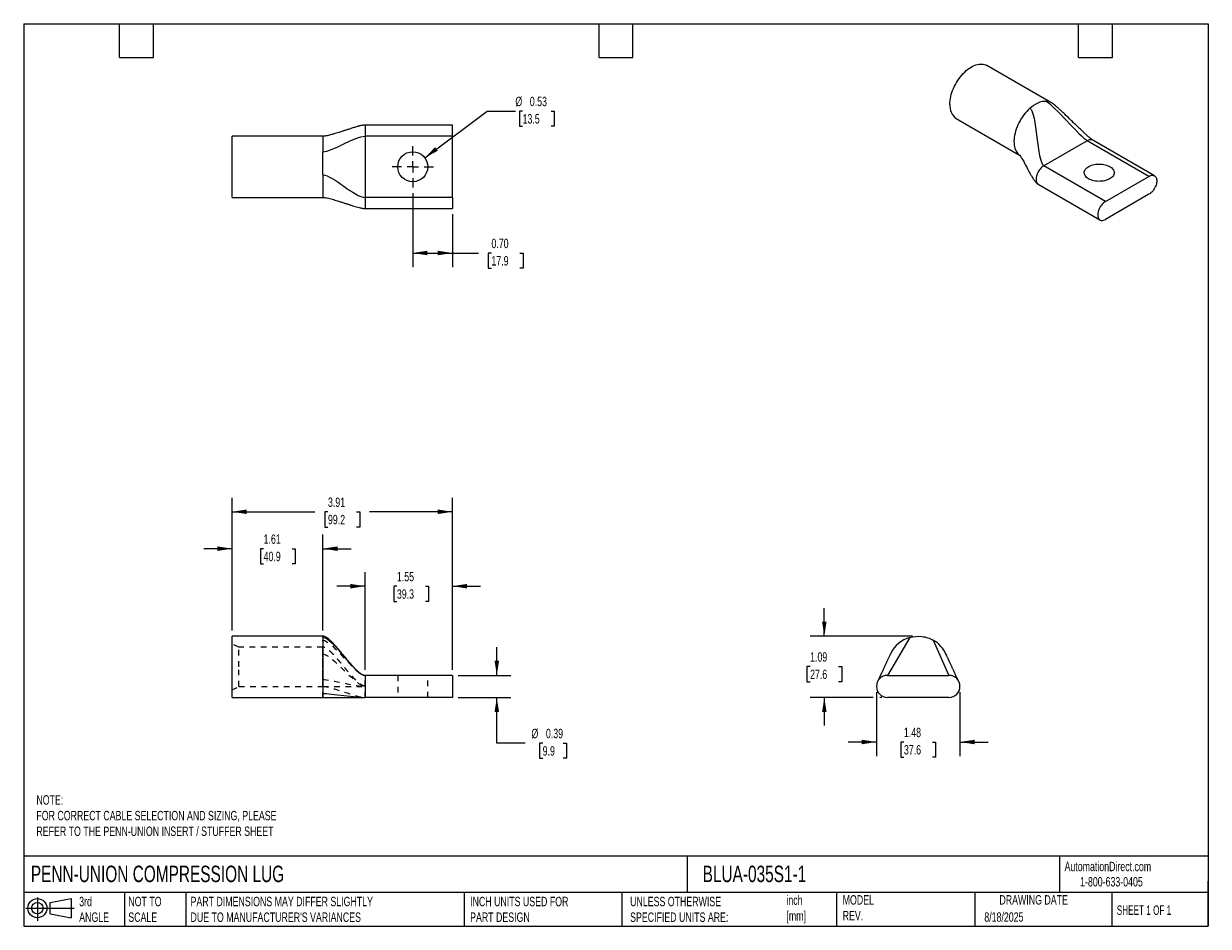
# Model space of a CAD drawing. Header units: inches. Extents: x 0.5 to 21.5, y 0.5 to 16.5.
import ezdxf

# ---------------------------------------------------------------- set-up
doc = ezdxf.new("R2010")
doc.units = ezdxf.units.IN
doc.header["$LTSCALE"] = 2
doc.header["$MEASUREMENT"] = 0
for name, pattern in [('SLD-Center', [0.75, 0.6, -0.05, 0.05, -0.05]), ('SLD-Dashed', [0.075, 0.05, -0.025]), ('SLD-Solid', [0])]:
    doc.linetypes.add(name, pattern=pattern)
for name, color, linetype in [('CENTER', 40, 'SLD-Center'), ('HIDDEN', 102, 'SLD-Dashed'), ('SLD-DEFPOINTS', 7, 'Continuous')]:
    doc.layers.add(name, color=color, linetype=linetype)
doc.layers.add('DIMENSIONS', color=140, linetype='SLD-Solid', lineweight=25)
doc.layers.add('TEXT', color=140, linetype='SLD-Solid', lineweight=25)
doc.styles.add('SLDTEXTSTYLE0', font='TXT', dxfattribs={"width": 0.7})
doc.styles.add('SLDTEXTSTYLE1', font='TXT', dxfattribs={"width": 0.65})
doc.dimstyles.new('SLDDIMSTYLE0', dxfattribs={"dimtxt": 0.169922, "dimasz": 0.26, "dimexe": 0, "dimexo": 0.0625, "dimgap": 0.04248, "dimtad": 0, "dimtih": 1, "dimtoh": 1, "dimrnd": 1e-09, "dimzin": 12, "dimdsep": 46, "dimtxsty": 'SLDTEXTSTYLE0', "dimsah": 1, "dimcen": 0.09, "dimadec": 0, "dimazin": 3, "dimtfac": 1, "dimtmove": 0, "dimatfit": 0, "dimfxl": 0, "dimfrac": 2, "dimtolj": 1, "dimtzin": 12, "dimarcsym": 0})
doc.dimstyles.new('SLDDIMSTYLE1', dxfattribs={"dimtxt": 0.169922, "dimasz": 0.26, "dimexe": 0, "dimexo": 0.0625, "dimgap": 0.04248, "dimtad": 0, "dimtih": 1, "dimtoh": 1, "dimrnd": 1e-09, "dimdsep": 46, "dimtxsty": 'SLDTEXTSTYLE0', "dimsah": 1, "dimcen": 0.09, "dimadec": 0, "dimazin": 2, "dimtfac": 1, "dimtmove": 0, "dimatfit": 0, "dimfxl": 0, "dimfrac": 2, "dimtolj": 1, "dimtzin": 12, "dimarcsym": 0})
doc.dimstyles.new('SLDDIMSTYLE2', dxfattribs={"dimtxt": 0.169922, "dimasz": 0.26, "dimexe": 0, "dimexo": 0.0625, "dimgap": 0.04248, "dimtad": 0, "dimtih": 1, "dimtoh": 1, "dimrnd": 1e-09, "dimzin": 12, "dimdsep": 46, "dimtxsty": 'SLDTEXTSTYLE0', "dimsah": 1, "dimcen": 0.09, "dimadec": 0, "dimazin": 3, "dimtfac": 1, "dimtofl": 0, "dimtmove": 0, "dimatfit": 3, "dimfxl": 0, "dimfrac": 2, "dimtolj": 1, "dimtzin": 12, "dimarcsym": 0})
doc.dimstyles.new('SLDDIMSTYLE3', dxfattribs={"dimtxt": 0.169922, "dimasz": 0.26, "dimexe": 0, "dimexo": 0.0625, "dimgap": 0.04248, "dimtad": 0, "dimtih": 1, "dimtoh": 1, "dimrnd": 1e-09, "dimzin": 0, "dimdsep": 46, "dimtxsty": 'SLDTEXTSTYLE0', "dimsah": 1, "dimcen": 0.09, "dimadec": 0, "dimazin": 0, "dimtfac": 1, "dimtofl": 0, "dimtmove": 0, "dimatfit": 3, "dimfxl": 0, "dimfrac": 2, "dimtolj": 1, "dimtzin": 12, "dimarcsym": 0})
doc.dimstyles.new('SLDDIMSTYLE4', dxfattribs={"dimtxt": 0.169922, "dimasz": 0.26, "dimexe": 0, "dimexo": 0.0625, "dimgap": 0.04248, "dimtad": 0, "dimtih": 1, "dimtoh": 1, "dimrnd": 1e-09, "dimdsep": 46, "dimtxsty": 'SLDTEXTSTYLE0', "dimsah": 1, "dimcen": 0, "dimadec": 0, "dimazin": 2, "dimtfac": 1, "dimtofl": 0, "dimtmove": 0, "dimatfit": 3, "dimfxl": 0, "dimfrac": 2, "dimtolj": 1, "dimtzin": 12, "dimarcsym": 0})

# ---------------------------------------------------------------- blocks, each defined once
blk = doc.blocks.new('Block11')
at = {"color": 7, "linetype": 'SLD-Solid', "lineweight": 18}
for p, q in [((0, 0.227), (0.856, 0.227)), ((0.204, 0.418), (0.204, 0)), ((0.431, 0.328), (0.801, 0.396)), ((0.431, 0.126), (0.431, 0.328)), ((0.801, 0.396), (0.801, 0.058)), ((0.431, 0.126), (0.801, 0.058))]:
    blk.add_line(p, q, dxfattribs=at)
for radius in [0.169, 0.101]:
    blk.add_circle((0.204, 0.227), radius, dxfattribs=at)
blk = doc.blocks.new('Block12')
at = {"layer": 'SLD-DEFPOINTS'}
blk.add_blockref('Block11', (0, 0), dxfattribs=at)
blk = doc.blocks.new('_D')
at = {"layer": 'DIMENSIONS'}
for p, q in [((6.553, 5.047), (6.553, 6.779)), ((8.1, 5.047), (8.1, 6.779)), ((6.553, 6.529), (6.053, 6.529)), ((7.116, 6.529), (7.059, 6.529)), ((7.059, 6.529), (7.059, 6.259)), ((7.621, 6.529), (7.678, 6.529)), ((7.678, 6.529), (7.678, 6.259)), ((8.1, 6.529), (8.6, 6.529)), ((7.059, 6.259), (7.116, 6.259)), ((7.678, 6.259), (7.621, 6.259))]:
    blk.add_line(p, q, dxfattribs=at)
for points in [[(6.553, 6.529), (6.293, 6.569), (6.293, 6.489)], [(8.1, 6.529), (8.36, 6.489), (8.36, 6.569)]]:
    blk.add_solid(points, dxfattribs=at)
at = {"layer": 'DIMENSIONS', "char_height": 0.1667, "attachment_point": 1, "style": 'SLDTEXTSTYLE0'}
for s, insert in [('1.55', (7.116, 6.782)), ('39.3', (7.116, 6.474))]:
    blk.add_mtext(s, dxfattribs=dict(at, insert=insert))
blk = doc.blocks.new('_D_1')
at = {"layer": 'DIMENSIONS'}
for p, q in [((4.194, 5.742), (4.194, 7.444)), ((5.803, 5.742), (5.803, 7.444)), ((4.194, 7.194), (3.694, 7.194)), ((4.753, 7.194), (4.696, 7.194)), ((4.696, 7.194), (4.696, 6.924)), ((5.258, 7.194), (5.315, 7.194)), ((5.315, 7.194), (5.315, 6.924)), ((5.803, 7.194), (6.303, 7.194)), ((4.696, 6.924), (4.753, 6.924)), ((5.315, 6.924), (5.258, 6.924))]:
    blk.add_line(p, q, dxfattribs=at)
for points in [[(4.194, 7.194), (3.934, 7.234), (3.934, 7.154)], [(5.803, 7.194), (6.063, 7.154), (6.063, 7.234)]]:
    blk.add_solid(points, dxfattribs=at)
at = {"layer": 'DIMENSIONS', "char_height": 0.1667, "attachment_point": 1, "style": 'SLDTEXTSTYLE0'}
for s, insert in [('1.61', (4.753, 7.447)), ('40.9', (4.753, 7.139))]:
    blk.add_mtext(s, dxfattribs=dict(at, insert=insert))
blk = doc.blocks.new('_D_2')
at = {"layer": 'DIMENSIONS'}
for p, q in [((8.887, 4.947), (8.887, 5.447)), ((8.2, 4.947), (9.137, 4.947)), ((8.2, 4.557), (9.137, 4.557)), ((8.887, 3.749), (8.887, 4.557)), ((9.387, 3.749), (8.887, 3.749)), ((9.7, 3.749), (9.643, 3.749)), ((9.643, 3.749), (9.643, 3.479)), ((10.064, 3.749), (10.121, 3.749)), ((10.121, 3.749), (10.121, 3.479)), ((9.643, 3.479), (9.7, 3.479)), ((10.121, 3.479), (10.064, 3.479))]:
    blk.add_line(p, q, dxfattribs=at)
for points in [[(8.887, 4.947), (8.927, 5.207), (8.847, 5.207)], [(8.887, 4.557), (8.847, 4.297), (8.927, 4.297)]]:
    blk.add_solid(points, dxfattribs=at)
at = {"layer": 'DIMENSIONS', "char_height": 0.1667, "attachment_point": 1, "style": 'SLDTEXTSTYLE0'}
for s, insert in [('%%c', (9.501, 4.001)), ('0.39', (9.758, 4.001)), ('9.9', (9.7, 3.693))]:
    blk.add_mtext(s, dxfattribs=dict(at, insert=insert))
blk = doc.blocks.new('_D_3')
at = {"layer": 'DIMENSIONS'}
for p, q in [((4.194, 5.742), (4.194, 8.098)), ((8.1, 5.047), (8.1, 8.098)), ((4.194, 7.848), (5.664, 7.848)), ((5.894, 7.848), (5.837, 7.848)), ((5.837, 7.848), (5.837, 7.578)), ((6.399, 7.848), (6.456, 7.848)), ((6.456, 7.848), (6.456, 7.578)), ((8.1, 7.848), (6.63, 7.848)), ((5.837, 7.578), (5.894, 7.578)), ((6.456, 7.578), (6.399, 7.578))]:
    blk.add_line(p, q, dxfattribs=at)
for points in [[(4.194, 7.848), (4.454, 7.808), (4.454, 7.888)], [(8.1, 7.848), (7.84, 7.888), (7.84, 7.808)]]:
    blk.add_solid(points, dxfattribs=at)
at = {"layer": 'DIMENSIONS', "char_height": 0.1667, "attachment_point": 1, "style": 'SLDTEXTSTYLE0'}
for s, insert in [('3.91', (5.894, 8.101)), ('99.2', (5.894, 7.793))]:
    blk.add_mtext(s, dxfattribs=dict(at, insert=insert))
blk = doc.blocks.new('_D_4')
at = {"layer": 'DIMENSIONS'}
for p, q in [((14.693, 5.642), (14.693, 6.142)), ((16.257, 5.642), (14.443, 5.642)), ((14.441, 5.105), (14.384, 5.105)), ((14.384, 5.105), (14.384, 4.835)), ((14.946, 5.105), (15.003, 5.105)), ((15.003, 5.105), (15.003, 4.835)), ((14.384, 4.835), (14.441, 4.835)), ((15.003, 4.835), (14.946, 4.835)), ((15.557, 4.557), (14.443, 4.557)), ((14.693, 4.557), (14.693, 4.057)), ((15.712, 4.557), (15.677, 4.557))]:
    blk.add_line(p, q, dxfattribs=at)
for points in [[(14.693, 5.642), (14.733, 5.902), (14.653, 5.902)], [(14.693, 4.557), (14.653, 4.297), (14.733, 4.297)]]:
    blk.add_solid(points, dxfattribs=at)
at = {"layer": 'DIMENSIONS', "char_height": 0.1667, "attachment_point": 1, "style": 'SLDTEXTSTYLE0'}
for s, insert in [('1.09', (14.441, 5.358)), ('27.6', (14.441, 5.05))]:
    blk.add_mtext(s, dxfattribs=dict(at, insert=insert))
blk = doc.blocks.new('_D_5')
at = {"layer": 'DIMENSIONS'}
for p, q in [((15.617, 4.652), (15.617, 3.517)), ((17.097, 4.652), (17.097, 3.517)), ((15.617, 3.767), (15.117, 3.767)), ((16.104, 3.767), (16.047, 3.767)), ((16.047, 3.767), (16.047, 3.497)), ((16.609, 3.767), (16.666, 3.767)), ((16.666, 3.767), (16.666, 3.497)), ((17.097, 3.767), (17.597, 3.767)), ((16.047, 3.497), (16.104, 3.497)), ((16.666, 3.497), (16.609, 3.497))]:
    blk.add_line(p, q, dxfattribs=at)
for points in [[(15.617, 3.767), (15.357, 3.807), (15.357, 3.727)], [(17.097, 3.767), (17.357, 3.727), (17.357, 3.807)]]:
    blk.add_solid(points, dxfattribs=at)
at = {"layer": 'DIMENSIONS', "char_height": 0.1667, "attachment_point": 1, "style": 'SLDTEXTSTYLE0'}
for s, insert in [('1.48', (16.104, 4.02)), ('37.6', (16.104, 3.712))]:
    blk.add_mtext(s, dxfattribs=dict(at, insert=insert))
blk = doc.blocks.new('_D_6')
at = {"layer": 'DIMENSIONS'}
for p, q in [((7.397, 13.498), (7.397, 12.185)), ((8.1, 13.124), (8.1, 12.185)), ((7.397, 12.435), (8.1, 12.435)), ((8.1, 12.435), (8.562, 12.435)), ((8.792, 12.435), (8.735, 12.435)), ((8.735, 12.435), (8.735, 12.165)), ((9.297, 12.435), (9.354, 12.435)), ((9.354, 12.435), (9.354, 12.165)), ((8.735, 12.165), (8.792, 12.165)), ((9.354, 12.165), (9.297, 12.165))]:
    blk.add_line(p, q, dxfattribs=at)
for points in [[(7.397, 12.435), (7.657, 12.395), (7.657, 12.475)], [(8.1, 12.435), (7.84, 12.475), (7.84, 12.395)]]:
    blk.add_solid(points, dxfattribs=at)
at = {"layer": 'DIMENSIONS', "char_height": 0.1667, "attachment_point": 1, "style": 'SLDTEXTSTYLE0'}
for s, insert in [('0.70', (8.792, 12.688)), ('17.9', (8.792, 12.38))]:
    blk.add_mtext(s, dxfattribs=dict(at, insert=insert))
blk = doc.blocks.new('_D_7')
at = {"layer": 'DIMENSIONS'}
for p, q in [((7.609, 14.123), (8.716, 14.952)), ((8.716, 14.952), (9.216, 14.952)), ((9.344, 14.952), (9.287, 14.952)), ((9.287, 14.952), (9.287, 14.682)), ((9.849, 14.952), (9.906, 14.952)), ((9.906, 14.952), (9.906, 14.682)), ((9.287, 14.682), (9.344, 14.682)), ((9.906, 14.682), (9.849, 14.682))]:
    blk.add_line(p, q, dxfattribs=at)
blk.add_solid([(7.609, 14.123), (7.841, 14.247), (7.793, 14.311)], dxfattribs=at)
at = {"layer": 'DIMENSIONS', "char_height": 0.1667, "attachment_point": 1, "style": 'SLDTEXTSTYLE0'}
for s, insert in [('%%c', (9.216, 15.205)), ('0.53', (9.472, 15.205)), ('13.5', (9.344, 14.897))]:
    blk.add_mtext(s, dxfattribs=dict(at, insert=insert))
blk = doc.blocks.new('SW_CENTERMARKSYMBOL_0')
at = {"layer": 'CENTER', "color": 0}
for p, q in [((0, 0.2), (0, 0.3655)), ((-0.2, 0), (-0.3655, 0)), ((0, 0), (-0.1, 0)), ((0, 0), (0, 0.1)), ((0, 0), (0, -0.1)), ((0, 0), (0.1, 0)), ((0.2, 0), (0.3655, 0)), ((0, -0.2), (0, -0.3655))]:
    blk.add_line(p, q, dxfattribs=at)

msp = doc.modelspace()

# ---------------------------------------------------------------- linework, layer by layer
for p, q in [((18.71, 15.104), (17.572, 15.76)), ((8.1, 14.704), (6.553, 14.704)), ((6.553, 14.704), (6.553, 14.509)), ((8.1, 14.509), (8.1, 14.704)), ((17.03, 14.821), (18.155, 14.171)), ((5.803, 14.506), (4.194, 14.506)), ((4.194, 13.421), (4.194, 14.506)), ((5.803, 14.506), (5.803, 14.23)), ((6.553, 14.509), (6.553, 13.419)), ((8.1, 14.509), (6.553, 14.509)), ((8.1, 13.419), (8.1, 14.509)), ((19.354, 14.426), (18.584, 13.981)), ((20.448, 13.794), (19.354, 14.426)), ((20.546, 13.804), (19.452, 14.435)), ((19.678, 13.349), (18.584, 13.981)), ((5.803, 13.818), (5.803, 13.421)), ((18.486, 13.653), (19.58, 13.021)), ((19.678, 13.349), (20.448, 13.794)), ((20.448, 13.476), (19.678, 13.031)), ((4.194, 13.421), (5.803, 13.421)), ((8.1, 13.419), (6.553, 13.419)), ((6.553, 13.419), (6.553, 13.224)), ((8.1, 13.419), (8.1, 13.224)), ((6.553, 13.224), (8.1, 13.224)), ((5.803, 5.642), (4.194, 5.642)), ((4.194, 5.099), (4.194, 5.642)), ((5.803, 5.641), (5.803, 5.642)), ((5.803, 5.622), (5.803, 4.627)), ((4.194, 4.557), (4.194, 5.099)), ((6.553, 4.947), (6.553, 4.557)), ((8.1, 4.947), (6.553, 4.947)), ((8.1, 4.947), (8.1, 4.557)), ((15.812, 4.947), (16.902, 4.947)), ((5.803, 4.627), (5.803, 4.557)), ((4.194, 4.557), (5.803, 4.557)), ((8.1, 4.557), (6.553, 4.557)), ((16.902, 4.557), (15.812, 4.557))]:
    msp.add_line(p, q)
at = {"flags": 128}
for points in [[(16.917, 15.069), (16.919, 15.102), (16.922, 15.137), (16.927, 15.172), (16.934, 15.208), (16.943, 15.244), (16.955, 15.281), (16.968, 15.317), (16.983, 15.354), (16.999, 15.39), (17.018, 15.425), (17.037, 15.46), (17.059, 15.494), (17.081, 15.527), (17.105, 15.558), (17.13, 15.588), (17.156, 15.617), (17.183, 15.643), (17.21, 15.668), (17.238, 15.691), (17.266, 15.711), (17.294, 15.729), (17.322, 15.745), (17.351, 15.758), (17.379, 15.769), (17.406, 15.777), (17.433, 15.783), (17.459, 15.785), (17.485, 15.785), (17.509, 15.783), (17.532, 15.778), (17.554, 15.77), (17.572, 15.76)], [(18.336, 15.001), (18.308, 14.975), (18.281, 14.946), (18.255, 14.916), (18.23, 14.884), (18.206, 14.851), (18.183, 14.817), (18.162, 14.781), (18.143, 14.745), (18.125, 14.708), (18.109, 14.671), (18.095, 14.633), (18.083, 14.596), (18.074, 14.558), (18.066, 14.521), (18.06, 14.485), (18.056, 14.45), (18.055, 14.415), (18.056, 14.382), (18.059, 14.35), (18.065, 14.32), (18.072, 14.292), (18.082, 14.266), (18.093, 14.242), (18.107, 14.22), (18.123, 14.2), (18.14, 14.184), (18.159, 14.169), (18.168, 14.164)], [(18.584, 13.981), (18.566, 13.969), (18.549, 13.956), (18.533, 13.94), (18.517, 13.923), (18.503, 13.903), (18.489, 13.883), (18.478, 13.862), (18.467, 13.839), (18.459, 13.817), (18.453, 13.795), (18.448, 13.773), (18.446, 13.752), (18.446, 13.732), (18.448, 13.713), (18.453, 13.696), (18.459, 13.682), (18.467, 13.669), (18.478, 13.659), (18.486, 13.653)], [(19.378, 13.75), (19.359, 13.762), (19.343, 13.776), (19.329, 13.79), (19.317, 13.805), (19.309, 13.82), (19.303, 13.836), (19.301, 13.852), (19.301, 13.869), (19.304, 13.885), (19.311, 13.901), (19.32, 13.916), (19.332, 13.931), (19.347, 13.945), (19.364, 13.958), (19.383, 13.97), (19.405, 13.98), (19.428, 13.99), (19.453, 13.997), (19.479, 14.003), (19.506, 14.008), (19.534, 14.011), (19.562, 14.012), (19.591, 14.011), (19.619, 14.009), (19.646, 14.005), (19.672, 13.999), (19.698, 13.992), (19.721, 13.983), (19.743, 13.973), (19.763, 13.961), (19.781, 13.948), (19.796, 13.935), (19.809, 13.92), (19.819, 13.905), (19.826, 13.889), (19.83, 13.873), (19.831, 13.857), (19.83, 13.84), (19.825, 13.824), (19.817, 13.808), (19.806, 13.793), (19.793, 13.779), (19.777, 13.766), (19.759, 13.753), (19.738, 13.742), (19.716, 13.732), (19.691, 13.724), (19.666, 13.717), (19.639, 13.711), (19.612, 13.708), (19.584, 13.706), (19.555, 13.705), (19.527, 13.707), (19.499, 13.71), (19.473, 13.715), (19.447, 13.722), (19.422, 13.73), (19.399, 13.739), (19.378, 13.75)], [(20.448, 13.794), (20.466, 13.803), (20.483, 13.809), (20.499, 13.812), (20.515, 13.813), (20.529, 13.81), (20.543, 13.805), (20.555, 13.798), (20.565, 13.787), (20.573, 13.775), (20.58, 13.76), (20.584, 13.743), (20.586, 13.724), (20.586, 13.704), (20.584, 13.683), (20.58, 13.661), (20.573, 13.639), (20.565, 13.617), (20.555, 13.595), (20.543, 13.573), (20.529, 13.553), (20.515, 13.534), (20.499, 13.516), (20.483, 13.5), (20.466, 13.487), (20.448, 13.476)], [(19.678, 13.349), (19.66, 13.338), (19.643, 13.324), (19.627, 13.309), (19.611, 13.291), (19.597, 13.272), (19.583, 13.251), (19.571, 13.23), (19.561, 13.208), (19.553, 13.186), (19.547, 13.163), (19.542, 13.142), (19.54, 13.12), (19.54, 13.1), (19.542, 13.082), (19.547, 13.065), (19.553, 13.05), (19.561, 13.037), (19.571, 13.027), (19.583, 13.019), (19.597, 13.014), (19.611, 13.012), (19.627, 13.013), (19.643, 13.016), (19.66, 13.022), (19.678, 13.031)]]:
    msp.add_lwpolyline(points, dxfattribs=at)
msp.add_circle((7.397, 13.964), 0.266)
for centre, radius, start, end in [((18.615, 14.937), 0.192, 60.3241, 86.3728), ((17.193, 15.044), 0.276, 174.7782, 233.9097), ((19.412, 14.345), 0.0992, 66.0493, 125.2612), ((16.357, 5.099), 0.542, 105.6037, 154.0253), ((16.357, 5.099), 0.543, 23.4126, 60.6037), ((15.812, 4.752), 0.195, 90, 270), ((16.902, 4.752), 0.195, 270, 90)]:
    msp.add_arc(centre, radius, start, end)
for points, knots in [([(18.336, 15.001), (18.384, 15.044), (18.435, 15.078), (18.535, 15.122), (18.583, 15.132), (18.627, 15.128)], [0, 0, 0, 0, 0.5, 0.5, 1, 1, 1, 1]), ([(19.452, 14.435), (19.448, 14.437), (19.441, 14.442), (19.428, 14.452), (19.416, 14.462), (19.402, 14.473), (19.387, 14.486), (19.369, 14.501), (19.352, 14.517), (19.333, 14.534), (19.312, 14.553), (19.282, 14.581), (19.243, 14.618), (19.194, 14.665), (19.143, 14.714), (19.089, 14.766), (19.034, 14.82), (18.978, 14.874), (18.925, 14.925), (18.883, 14.963), (18.853, 14.991), (18.833, 15.008), (18.814, 15.025), (18.796, 15.041), (18.774, 15.059), (18.746, 15.08), (18.723, 15.095), (18.71, 15.104)], [0, 0, 0, 0, 0.019651, 0.038005, 0.055004, 0.070114, 0.092951, 0.114249, 0.137555, 0.162876, 0.190192, 0.219463, 0.28296, 0.35064, 0.421098, 0.492989, 0.57351, 0.65146, 0.724598, 0.791456, 0.819092, 0.845318, 0.870265, 0.893852, 0.917001, 0.953181, 1, 1, 1, 1]), ([(6.553, 14.704), (6.547, 14.703), (6.535, 14.703), (6.514, 14.7), (6.491, 14.696), (6.47, 14.692), (6.456, 14.688), (6.446, 14.685), (6.435, 14.683), (6.419, 14.678), (6.396, 14.672), (6.366, 14.662), (6.333, 14.652), (6.301, 14.642), (6.27, 14.632), (6.241, 14.622), (6.213, 14.613), (6.188, 14.605), (6.165, 14.597), (6.139, 14.589), (6.104, 14.578), (6.063, 14.565), (6.015, 14.55), (5.967, 14.537), (5.921, 14.525), (5.88, 14.515), (5.846, 14.509), (5.82, 14.506), (5.808, 14.506), (5.803, 14.506)], [0, 0, 0, 0, 0.020125, 0.040407, 0.07834, 0.104728, 0.121396, 0.133361, 0.146941, 0.162238, 0.197657, 0.240755, 0.286075, 0.332247, 0.374798, 0.413108, 0.455903, 0.490436, 0.516709, 0.554541, 0.603491, 0.662566, 0.729907, 0.802452, 0.857594, 0.910624, 0.958752, 0.980277, 1, 1, 1, 1]), ([(5.803, 13.818), (5.803, 13.886), (5.803, 13.958), (5.803, 14.099), (5.803, 14.168), (5.803, 14.23)], [0, 0, 0, 0, 0.5, 0.5, 1, 1, 1, 1]), ([(18.154, 14.173), (18.153, 14.173), (18.153, 14.173), (18.156, 14.17), (18.162, 14.161), (18.17, 14.15), (18.181, 14.133), (18.196, 14.108), (18.217, 14.073), (18.238, 14.035), (18.26, 13.995), (18.281, 13.955), (18.303, 13.913), (18.326, 13.871), (18.346, 13.835), (18.364, 13.804), (18.379, 13.778), (18.394, 13.755), (18.407, 13.736), (18.418, 13.72), (18.433, 13.7), (18.45, 13.681), (18.469, 13.663), (18.481, 13.656), (18.486, 13.653)], [0, 0, 0, 0, 0.015718, 0.044218, 0.077992, 0.114144, 0.145174, 0.205857, 0.272691, 0.346861, 0.417465, 0.482947, 0.554049, 0.628557, 0.695352, 0.736962, 0.779655, 0.825375, 0.850268, 0.875969, 0.903298, 0.950066, 0.974834, 1, 1, 1, 1]), ([(5.803, 13.421), (5.811, 13.421), (5.829, 13.42), (5.862, 13.415), (5.903, 13.406), (5.95, 13.394), (5.996, 13.381), (6.039, 13.368), (6.078, 13.355), (6.112, 13.345), (6.144, 13.334), (6.174, 13.325), (6.211, 13.313), (6.255, 13.298), (6.305, 13.282), (6.353, 13.267), (6.401, 13.253), (6.441, 13.242), (6.476, 13.234), (6.502, 13.229), (6.528, 13.225), (6.545, 13.224), (6.553, 13.224)], [0, 0, 0, 0, 0.028999, 0.062588, 0.121946, 0.185357, 0.248708, 0.308863, 0.363599, 0.410653, 0.452288, 0.493894, 0.535576, 0.607243, 0.677187, 0.744844, 0.804238, 0.871885, 0.906584, 0.940305, 0.971766, 1, 1, 1, 1]), ([(6.553, 4.947), (6.545, 4.947), (6.53, 4.949), (6.508, 4.958), (6.489, 4.97), (6.471, 4.982), (6.456, 4.993), (6.443, 5.003), (6.432, 5.013), (6.423, 5.021), (6.413, 5.03), (6.394, 5.048), (6.367, 5.076), (6.331, 5.114), (6.296, 5.154), (6.26, 5.195), (6.229, 5.232), (6.203, 5.264), (6.18, 5.292), (6.155, 5.322), (6.127, 5.356), (6.095, 5.394), (6.059, 5.436), (6.02, 5.48), (5.979, 5.524), (5.939, 5.564), (5.902, 5.595), (5.869, 5.619), (5.841, 5.634), (5.819, 5.641), (5.808, 5.641), (5.803, 5.642)], [0, 0, 0, 0, 0.022869, 0.04571, 0.067732, 0.087928, 0.105427, 0.119637, 0.134102, 0.147667, 0.162023, 0.177167, 0.229782, 0.282601, 0.335029, 0.386561, 0.437058, 0.470057, 0.502441, 0.537366, 0.578609, 0.62592, 0.678609, 0.735478, 0.794733, 0.853919, 0.896415, 0.935659, 0.970298, 0.985715, 1, 1, 1, 1]), ([(5.803, 5.622), (5.803, 5.628), (5.803, 5.639), (5.803, 5.64), (5.803, 5.641)], [0, 0, 0, 0, 0.526921, 1, 1, 1, 1]), ([(16.211, 5.622), (16.279, 5.641), (16.351, 5.646), (16.492, 5.629), (16.561, 5.607), (16.623, 5.572)], [0, 0, 0, 0, 0.5, 0.5, 1, 1, 1, 1]), ([(15.869, 5.337), (15.868, 5.336), (15.868, 5.334), (15.863, 5.324), (15.855, 5.308), (15.845, 5.286), (15.836, 5.265), (15.827, 5.247), (15.819, 5.228), (15.809, 5.207), (15.793, 5.172), (15.773, 5.129), (15.753, 5.085), (15.737, 5.05), (15.723, 5.021), (15.709, 4.991), (15.697, 4.965), (15.688, 4.946), (15.682, 4.933), (15.676, 4.92), (15.67, 4.908), (15.664, 4.895), (15.658, 4.882), (15.652, 4.869), (15.646, 4.857), (15.642, 4.849), (15.64, 4.844), (15.64, 4.844), (15.64, 4.844)], [0, 0, 0, 0, 0.021434, 0.044738, 0.091481, 0.137887, 0.179731, 0.213991, 0.238978, 0.284433, 0.333872, 0.427675, 0.515511, 0.564616, 0.614599, 0.671412, 0.726643, 0.751889, 0.7763, 0.800143, 0.824757, 0.84769, 0.876294, 0.909123, 0.935357, 0.961897, 0.987829, 1, 1, 1, 1]), ([(17.073, 4.846), (17.073, 4.845), (17.073, 4.845), (17.071, 4.85), (17.068, 4.856), (17.064, 4.865), (17.059, 4.875), (17.055, 4.884), (17.051, 4.893), (17.046, 4.902), (17.041, 4.913), (17.034, 4.928), (17.025, 4.948), (17.013, 4.973), (17.001, 4.999), (16.989, 5.025), (16.977, 5.051), (16.967, 5.072), (16.957, 5.093), (16.947, 5.115), (16.936, 5.14), (16.924, 5.165), (16.913, 5.188), (16.904, 5.208), (16.897, 5.223), (16.889, 5.239), (16.881, 5.258), (16.871, 5.279), (16.864, 5.295), (16.858, 5.306), (16.856, 5.312), (16.854, 5.316), (16.854, 5.315), (16.854, 5.315)], [0, 0, 0, 0, 0.010372, 0.035774, 0.060358, 0.082914, 0.109962, 0.127965, 0.144383, 0.163235, 0.184682, 0.208877, 0.252764, 0.300143, 0.344558, 0.398047, 0.443642, 0.481223, 0.515916, 0.558592, 0.600504, 0.648342, 0.701354, 0.729246, 0.757814, 0.787961, 0.826221, 0.871697, 0.921012, 0.94577, 0.969805, 0.992644, 1, 1, 1, 1]), ([(5.803, 4.557), (5.813, 4.557), (5.837, 4.557), (5.875, 4.557), (5.92, 4.557), (5.97, 4.557), (6.031, 4.557), (6.104, 4.557), (6.188, 4.557), (6.262, 4.557), (6.32, 4.557), (6.363, 4.557), (6.399, 4.557), (6.427, 4.557), (6.449, 4.557), (6.468, 4.557), (6.487, 4.557), (6.505, 4.557), (6.521, 4.557), (6.533, 4.557), (6.544, 4.557), (6.55, 4.557), (6.553, 4.557)], [0, 0, 0, 0, 0.0295, 0.067503, 0.112757, 0.164, 0.220291, 0.300288, 0.385444, 0.470684, 0.516717, 0.559972, 0.600381, 0.629405, 0.658296, 0.68817, 0.719633, 0.773343, 0.830086, 0.888016, 0.945223, 1, 1, 1, 1])]:
    msp.add_open_spline(points, degree=3, knots=knots)
for points in [[(18.627, 15.128), (18.747, 15.059), (19.235, 14.495), (19.354, 14.426)], [(18.336, 15.001), (18.463, 14.927), (18.456, 14.054), (18.584, 13.981)], [(5.803, 14.23), (5.972, 14.23), (6.384, 14.509), (6.553, 14.509)], [(5.803, 13.818), (5.984, 13.818), (6.372, 13.419), (6.553, 13.419)], [(5.803, 5.622), (5.984, 5.622), (6.372, 4.947), (6.553, 4.947)], [(16.211, 5.622), (16.211, 5.622), (15.812, 4.947), (15.812, 4.947)], [(16.623, 5.572), (16.623, 5.572), (16.902, 4.947), (16.902, 4.947)], [(5.803, 4.627), (5.937, 4.627), (6.419, 4.557), (6.553, 4.557)]]:
    msp.add_open_spline(points, degree=3)
at = {"layer": 'HIDDEN'}
for p, q in [((4.314, 5.449), (4.194, 5.505)), ((5.803, 4.755), (5.803, 5.572)), ((4.314, 5.099), (4.314, 5.449)), ((5.803, 5.449), (4.314, 5.449)), ((5.803, 4.874), (5.803, 5.324)), ((5.803, 5.324), (5.803, 4.874)), ((4.314, 4.749), (4.314, 5.099)), ((5.803, 4.874), (5.803, 4.75)), ((6.553, 4.757), (6.553, 4.947)), ((7.131, 4.947), (7.131, 4.557)), ((7.662, 4.557), (7.662, 4.947)), ((4.194, 4.693), (4.314, 4.749)), ((4.314, 4.749), (5.803, 4.749)), ((5.803, 4.557), (5.803, 4.755)), ((5.803, 4.749), (6.553, 4.749)), ((6.553, 4.754), (6.553, 4.749)), ((6.553, 4.557), (6.553, 4.746))]:
    msp.add_line(p, q, dxfattribs=at)
for points, knots in [([(5.803, 5.642), (5.803, 5.642), (5.803, 5.636), (5.803, 5.612), (5.803, 5.595), (5.803, 5.572)], [0, 0, 0, 0, 0.5, 0.5, 1, 1, 1, 1]), ([(6.553, 4.754), (6.545, 4.755), (6.528, 4.757), (6.504, 4.768), (6.479, 4.783), (6.443, 4.811), (6.398, 4.851), (6.348, 4.904), (6.299, 4.958), (6.252, 5.013), (6.21, 5.063), (6.174, 5.106), (6.144, 5.142), (6.113, 5.179), (6.079, 5.219), (6.037, 5.268), (5.986, 5.323), (5.936, 5.372), (5.895, 5.407), (5.864, 5.429), (5.838, 5.442), (5.817, 5.448), (5.808, 5.449), (5.803, 5.449)], [0, 0, 0, 0, 0.022975, 0.048567, 0.076577, 0.10631, 0.179938, 0.249541, 0.318253, 0.388646, 0.459104, 0.505413, 0.550761, 0.595126, 0.645044, 0.702368, 0.781486, 0.863273, 0.902568, 0.939109, 0.971701, 0.98635, 1, 1, 1, 1])]:
    msp.add_open_spline(points, degree=3, knots=knots, dxfattribs=at)
for points in [[(5.803, 5.572), (5.972, 5.572), (6.384, 4.947), (6.553, 4.947)], [(5.803, 5.324), (5.803, 5.344), (5.803, 5.379), (5.803, 5.419), (5.803, 5.443), (5.803, 5.452), (5.803, 5.443), (5.803, 5.419), (5.803, 5.379), (5.803, 5.344), (5.803, 5.324)], [(5.803, 5.324), (5.967, 5.324), (6.389, 4.754), (6.553, 4.754)], [(5.803, 4.874), (5.938, 4.874), (6.418, 4.749), (6.553, 4.749)], [(5.803, 4.755), (5.934, 4.755), (6.422, 4.557), (6.553, 4.557)]]:
    msp.add_open_spline(points, degree=3, dxfattribs=at)
at = {"layer": 'TEXT'}
for p, q in [((0.5, 16.5), (21.5, 16.5)), ((0.5, 16.5), (0.5, 0.5)), ((2.2, 15.9), (2.2, 16.5)), ((2.8, 15.9), (2.8, 16.5)), ((10.7, 15.9), (10.7, 16.5)), ((11.3, 15.9), (11.3, 16.5)), ((19.2, 15.9), (19.2, 16.5)), ((19.8, 15.9), (19.8, 16.5)), ((21.5, 16.5), (21.5, 0.5)), ((2.2, 15.9), (2.8, 15.9)), ((10.7, 15.9), (11.3, 15.9)), ((19.2, 15.9), (19.8, 15.9)), ((21.5, 1.742), (0.5, 1.742)), ((12.264, 1.742), (12.264, 1.1)), ((18.864, 1.742), (18.864, 1.1)), ((21.5, 0.5), (21.5, 1.3)), ((21.5, 1.1), (0.5, 1.1)), ((2.287, 1.1), (2.287, 0.5)), ((3.373, 1.1), (3.373, 0.5)), ((8.306, 1.1), (8.306, 0.5)), ((11.102, 1.1), (11.102, 0.5)), ((14.906, 1.1), (14.906, 0.5)), ((17.359, 1.1), (17.359, 0.5)), ((19.791, 1.1), (19.791, 0.5)), ((0.5, 0.5), (21.5, 0.5))]:
    msp.add_line(p, q, dxfattribs=at)

# ---------------------------------------------------------------- block references
at = {"layer": 'CENTER'}
msp.add_blockref('SW_CENTERMARKSYMBOL_0', (7.397, 13.964), dxfattribs=at)
at = {"layer": 'SLD-DEFPOINTS'}
msp.add_blockref('Block12', (0.538, 0.595), dxfattribs=at)

# ---------------------------------------------------------------- texts
at = {"layer": 'TEXT'}
for s, insert, char_height, attachment_point, style in [('NOTE:^JFOR CORRECT CABLE SELECTION AND SIZING, PLEASE ^JREFER TO THE PENN-UNION INSERT / STUFFER SHEET', (0.725, 2.824), 0.166667, 1, 'SLDTEXTSTYLE0'), ('PENN-UNION COMPRESSION LUG', (0.627, 1.575), 0.29167, 1, 'SLDTEXTSTYLE0'), ('BLUA-035S1-1', (12.536, 1.575), 0.29167, 1, 'SLDTEXTSTYLE0'), ('AutomationDirect.com', (18.952, 1.644), 0.16667, 1, 'SLDTEXTSTYLE0'), ('1-800-633-0405', (19.228, 1.373), 0.16667, 1, 'SLDTEXTSTYLE0'), ('inch^J[mm]', (14.021, 1.047), 0.1667, 1, 'SLDTEXTSTYLE0'), ('MODEL ^JREV.', (15.018, 1.052), 0.16667, 1, 'SLDTEXTSTYLE0'), ('DRAWING DATE', (18.404, 1.052), 0.16667, 2, 'SLDTEXTSTYLE0'), ('3rd^JANGLE', (1.484, 1.023), 0.1667, 1, 'SLDTEXTSTYLE0'), ('NOT TO^JSCALE', (2.355, 1.023), 0.16667, 1, 'SLDTEXTSTYLE0'), ("PART DIMENSIONS MAY DIFFER SLIGHTLY ^JDUE TO MANUFACTURER'S VARIANCES", (3.458, 1.023), 0.16667, 1, 'SLDTEXTSTYLE0'), ('INCH UNITS USED FOR ^JPART DESIGN', (8.414, 1.023), 0.16667, 1, 'SLDTEXTSTYLE0'), ('UNLESS OTHERWISE ^JSPECIFIED UNITS ARE:', (11.25, 1.023), 0.16667, 1, 'SLDTEXTSTYLE0'), ('SHEET 1 OF 1', (19.877, 0.87), 0.16667, 1, 'SLDTEXTSTYLE1'), ('8/18/2025', (17.529, 0.748), 0.1667, 1, 'SLDTEXTSTYLE0')]:
    msp.add_mtext(s, dxfattribs=dict(at, insert=insert, char_height=char_height, attachment_point=attachment_point, style=style))

# ---------------------------------------------------------------- dimensions: what is measured, and where the dimension line sits
at = {"layer": 'DIMENSIONS'}
dim = msp.add_diameter_dim_2p(p1=(7.184, 13.804), p2=(7.609, 14.123), dimstyle='SLDDIMSTYLE4', dxfattribs=at)
dim.commit()
dim.dimension.update_dxf_attribs({"geometry": '_D_7', "text_midpoint": (9.597, 14.952), "dimtype": 163})
for base, p1, p2, dimstyle, picture, middle in [((8.1, 12.435), (7.397, 13.598), (8.1, 13.224), 'SLDDIMSTYLE3', '_D_6', (9.045, 12.435)), ((8.1, 7.848), (4.194, 5.642), (8.1, 4.947), 'SLDDIMSTYLE2', '_D_3', (6.147, 7.848)), ((4.194, 7.194), (5.803, 5.642), (4.194, 5.642), 'SLDDIMSTYLE0', '_D_1', (5.005, 7.194)), ((6.553, 6.529), (8.1, 4.947), (6.553, 4.947), 'SLDDIMSTYLE0', '_D', (7.369, 6.529))]:
    dim = msp.add_linear_dim(base=base, p1=p1, p2=p2, dimstyle=dimstyle, dxfattribs=at)
    dim.commit()
    dim.dimension.update_dxf_attribs({"geometry": picture, "text_midpoint": middle, "dimtype": 160})
for base, p1, p2, angle, picture, middle in [((14.693464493, 5.641676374), (15.811625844, 4.556676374), (16.356625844, 5.641676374), 90, '_D_4', (14.693464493, 5.105281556)), ((17.097, 3.767), (15.617, 4.752), (17.097, 4.752), 0, '_D_5', (16.357, 3.767))]:
    dim = msp.add_linear_dim(base=base, p1=p1, p2=p2, angle=angle, dimstyle='SLDDIMSTYLE0', dxfattribs=at)
    dim.commit()
    dim.dimension.update_dxf_attribs({"geometry": picture, "text_midpoint": middle, "dimtype": 160})
dim = msp.add_linear_dim(base=(8.887, 4.557), p1=(8.1, 4.947), p2=(8.1, 4.557), angle=90, text='%%c<>', dimstyle='SLDDIMSTYLE1', dxfattribs=at)
dim.commit()
dim.dimension.update_dxf_attribs({"geometry": '_D_2', "text_midpoint": (8.887, 3.749), "dimtype": 160})

doc.saveas('drawing.dxf')
